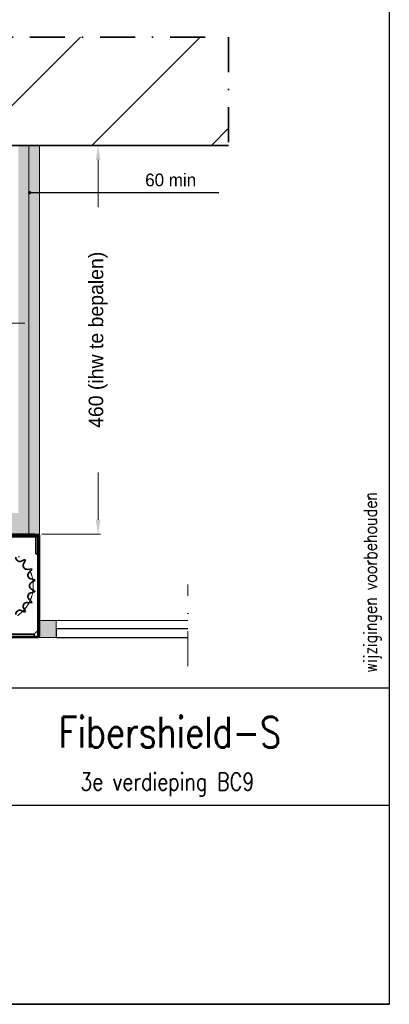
# Model space of a CAD drawing. Extents: x 50445 to 145605, y -10968 to 41989.
# Tile 41 of 256: x 63110 to 65295, y 9455 to 15278. Entities that reach past the tile are written whole.
import ezdxf

# ---------------------------------------------------------------- set-up
doc = ezdxf.new("R2010")
doc.units = 0
doc.header["$LTSCALE"] = 414.30304
doc.header["$MEASUREMENT"] = 0
doc.linetypes.add('DASHDOT', pattern=[1, 0.5, -0.25, 0, -0.25])
doc.layers.get('0').update_dxf_attribs({"linetype": 'CONTINUOUS'})
doc.layers.get('Defpoints').update_dxf_attribs({"linetype": 'CONTINUOUS'})
for name, color, linetype, lineweight in [('A-CLNG-SUSP', 5, 'CONTINUOUS', 25), ('A-GENM', 6, 'CONTINUOUS', 18), ('BLECH', 5, 'CONTINUOUS', 35), ('HILFSLINIEN', 3, 'CONTINUOUS', 13), ('LIJN18', 30, 'CONTINUOUS', 18), ('LIJN25', 92, 'CONTINUOUS', 18), ('MITTELLINIEN', 7, 'DASHDOT', 18), ('PROMAT', 7, 'CONTINUOUS', 35), ('SCHRAFFUR WÄNDE', 34, 'CONTINUOUS', 18)]:
    doc.layers.add(name, color=color, linetype=linetype, lineweight=lineweight)
doc.styles.add('ROMANS', font='romans', dxfattribs={"width": 0.8})
doc.dimstyles.get("Standard").update_dxf_attribs({"dimtxt": 0.18, "dimasz": 0.18, "dimexe": 0.18, "dimexo": 0.0625, "dimgap": 0.09, "dimtad": 0, "dimtih": 1, "dimtoh": 1, "dimdec": 4, "dimzin": 0, "dimdsep": 46, "dimtxsty": 'Standard', "dimcen": 0.09, "dimadec": 0, "dimazin": 0, "dimtfac": 1, "dimtdec": 4, "dimtofl": 0, "dimtmove": 0, "dimatfit": 3, "dimfxl": 1, "dimtolj": 1, "dimtzin": 0, "dimarcsym": 0})

# ---------------------------------------------------------------- blocks, each defined once
blk = doc.blocks.new('*D519')
at = {"layer": 'Defpoints', "color": 0, "linetype": 'Continuous', "lineweight": 0, "transparency": 16777216}
for p in [(60776.3, 13482.5), (60776.3, 12221.8), (63226.3, 12169.3)]:
    blk.add_point(p, dxfattribs=at)
at = {"layer": 'LIJN18', "color": 0, "linetype": 'Continuous', "lineweight": 0, "transparency": 16777216}
for p, q in [((60776.3, 12236.8), (60776.3, 13497.5)), ((63140.3, 13482.5), (60862.3, 13482.5)), ((63226.3, 12184.3), (63226.3, 13497.5))]:
    blk.add_line(p, q, dxfattribs=at)
for points in [[(60862.3, 13496.9), (60862.3, 13468.2), (60776.3, 13482.5)], [(63140.3, 13496.9), (63140.3, 13468.2), (63226.3, 13482.5)]]:
    blk.add_solid(points, dxfattribs=at)
at = {"layer": 'LIJN18', "color": 0, "linetype": 'Continuous', "lineweight": 0, "transparency": 16777216, "insert": (62001.3, 13550.5), "char_height": 86, "attachment_point": 5}
blk.add_mtext('\\A1;490', dxfattribs=at)
blk = doc.blocks.new('*D525')
at = {"layer": 'Defpoints', "color": 0, "linetype": 'Continuous', "lineweight": 0, "transparency": 16777216}
for p in [(63226.3, 14534.3), (63573.6, 14534.3), (63226.3, 12234.3)]:
    blk.add_point(p, dxfattribs=at)
at = {"layer": 'LIJN18', "color": 0, "linetype": 'Continuous', "lineweight": 0, "transparency": 16777216}
for p, q in [((63241.3, 14534.3), (63588.6, 14534.3)), ((63573.6, 14448.3), (63573.6, 14169)), ((63573.6, 12320.3), (63573.6, 12599.6)), ((63241.3, 12234.3), (63588.6, 12234.3))]:
    blk.add_line(p, q, dxfattribs=at)
for points in [[(63559.3, 14448.3), (63588, 14448.3), (63573.6, 14534.3)], [(63559.3, 12320.3), (63588, 12320.3), (63573.6, 12234.3)]]:
    blk.add_solid(points, dxfattribs=at)
at = {"layer": 'LIJN18', "color": 0, "linetype": 'Continuous', "lineweight": 0, "transparency": 16777216, "insert": (63573.6, 13384.3), "char_height": 86, "attachment_point": 5, "rotation": 90}
blk.add_mtext('\\A1;460 (ihw te bepalen)', dxfattribs=at)
blk = doc.blocks.new('_Dot')
at = {"color": 0, "linetype": 'ByBlock', "lineweight": -2}
blk.add_line((-0.5, 0), (-1, 0), dxfattribs=at)
at = {"color": 0, "linetype": 'ByBlock', "lineweight": 0, "const_width": 0.5}
blk.add_lwpolyline([(-0.25, 0, 1), (0.25, 0, 1)], format="xyb", close=True, dxfattribs=at)

msp = doc.modelspace()

# ---------------------------------------------------------------- hatches: boundary and pattern name
at = {"layer": 'A-GENM', "lineweight": 5}
msp.add_hatch(color=256, dxfattribs=at).paths.add_polyline_path([(63326.3, 11624.3), (63326.3, 11724.3), (63226.3, 11724.3), (63226.3, 11624.3)], flags=0)
at = {"layer": 'LIJN25', "linetype": 'Continuous', "lineweight": 0}
h = msp.add_hatch(dxfattribs=at)
h.set_pattern_fill('AR-SAND', color=256, scale=20)
h.set_pattern_definition([(37.5, (27074.31, 21147.14), (-1.259867, 38.536475), [0, -30.4, 0, -34, 0, -32.5]), (7.5, (27074.31, 21147.14), (35.395534, 56.44292), [0, -16.4, 0, -27.4, 0, -10.5]), (327.5, (27049.71, 21147.14), (62.282837, 0.11318), [0, -10, 0, -36, 0, -47]), (317.5, (27049.71, 21147.14), (60.12253, 17.55351), [0, -5, 0, -23.6, 0, -27])])
h.paths.add_polyline_path([(60833.8, 14534.3), (60771.3, 14534.3), (60771.3, 12234.3), (60776.3, 12234.3), (60776.3, 12221.8, -0.414214), (60788.8, 12234.3), (60833.8, 12234.3)])
h.paths.add_polyline_path([(60896.3, 14534.3), (60833.8, 14534.3), (60833.8, 12234.3), (60896.3, 12234.3)])
h.paths.add_polyline_path([(63226.3, 14534.3), (63163.8, 14534.3), (63163.8, 12234.3), (63226.3, 12234.3)])
h.paths.add_polyline_path([(63163.8, 14534.3), (63101.3, 14534.3), (63101.3, 12234.3), (63163.8, 12234.3)])
h.paths.add_polyline_path([(63101.3, 12296.8), (63046.3, 12296.8), (63046.3, 12234.3), (63101.3, 12234.3)])
h.paths.add_polyline_path([(63101.3, 12359.3), (63046.3, 12359.3), (63046.3, 12296.8), (63101.3, 12296.8)])
h.paths.add_polyline_path([(63046.3, 12359.3), (62596.3, 12359.3), (62596.3, 12296.8), (63046.3, 12296.8)])
h.paths.add_polyline_path([(63046.3, 12296.8), (62596.3, 12296.8), (62596.3, 12234.3), (63046.3, 12234.3)])
h.paths.add_polyline_path([(62596.3, 12296.8), (61921.3, 12296.8), (61921.3, 12234.3), (62031.3, 12234.3, -0.317837), (62045.4, 12224.3), (62046.3, 12224.3), (62083.6, 12234.3), (62596.3, 12234.3)])
h.paths.add_polyline_path([(62596.3, 12359.3), (61921.3, 12359.3), (61921.3, 12296.8), (62596.3, 12296.8)])
h.paths.add_polyline_path([(61921.3, 12359.3), (61141.3, 12359.3), (61141.3, 12296.8), (61921.3, 12296.8)])
h.paths.add_polyline_path([(61921.3, 12296.8), (61548.8, 12296.8), (61548.8, 12234.3), (61921.3, 12234.3)])
h.paths.add_polyline_path([(61548.8, 12296.8), (61141.3, 12296.8), (61141.3, 12234.3), (61548.8, 12234.3)])
h.paths.add_polyline_path([(61141.3, 12296.8), (60991.3, 12296.8), (60991.3, 12234.3), (61141.3, 12234.3)])
h.paths.add_polyline_path([(61141.3, 12359.3), (60896.3, 12359.3), (60896.3, 12296.8), (61141.3, 12296.8)])
h.paths.add_polyline_path([(60991.3, 12296.8), (60916.3, 12296.8), (60916.3, 12234.3), (60991.3, 12234.3)])
h.paths.add_polyline_path([(60916.3, 12296.8), (60896.3, 12296.8), (60896.3, 12234.3), (60916.3, 12234.3)])
at = {"layer": 'SCHRAFFUR WÄNDE'}
h = msp.add_hatch(dxfattribs=at)
h.set_pattern_fill('ANSI31', color=256, scale=160, style=0)
h.set_pattern_definition([(45, (-30010.75, -47192.46), (-353.5534, 353.5534), [])])
h.paths.add_polyline_path([(64344.4, 15174.9), (59440.8, 15174.9), (59440.8, 14534.3), (64344.4, 14534.3)])

# ---------------------------------------------------------------- linework, layer by layer
at = {"linetype": 'Continuous', "lineweight": 0}
for p, q in [((63163.8, 12234.3), (63163.8, 14534.3)), ((63226.3, 12234.3), (63226.3, 14534.3)), ((63226.3, 12234.3), (63101.3, 12234.3))]:
    msp.add_line(p, q, dxfattribs=at)
at = {"linetype": 'DASHDOT', "lineweight": 0}
msp.add_line((64103.6, 11454.9), (64103.6, 11936.8), dxfattribs=at)
for p, q in [((65294.8, 11323.8), (60880.7, 11323.8)), ((65294.8, 11323.8), (65294.8, 9454.5)), ((65294.8, 11323.8), (65294.8, 9454.5)), ((62876.4, 10631.9), (65294.8, 10631.9)), ((59872.1, 9454.5), (65294.8, 9454.5))]:
    msp.add_line(p, q)
msp.add_lwpolyline([(50444.8, 9454.5), (50444.8, 19729.7), (65294.8, 19729.7), (65294.8, 9454.5)], close=True)
at = {"layer": 'A-CLNG-SUSP'}
for p, q in [((64103.6, 11674.3), (63326.3, 11674.3)), ((63326.3, 11674.3), (63326.3, 11624.3)), ((63326.3, 11624.3), (64103.6, 11624.3))]:
    msp.add_line(p, q, dxfattribs=at)
at = {"layer": 'A-GENM'}
for p, q in [((63326.3, 11724.3), (63226.3, 11724.3)), ((63326.3, 11724.3), (64103.6, 11724.3)), ((63326.3, 11624.3), (63326.3, 11724.3)), ((63226.3, 11624.3), (63326.3, 11624.3))]:
    msp.add_line(p, q, dxfattribs=at)
at = {"layer": 'BLECH'}
for p, q in [((62083.6, 12234.3), (63200.3, 12234.3)), ((63221.3, 12229.3), (62771.3, 12229.3)), ((63200.3, 12219.3), (63200.3, 12234.3)), ((63216.3, 12229.3), (63216.3, 11634.3)), ((63221.3, 12229.3), (63221.3, 11634.3)), ((63221.3, 12229.3), (63226.3, 12229.3)), ((63226.3, 12229.3), (63226.3, 11634.3)), ((62083.6, 12219.3), (63221.3, 12219.3)), ((63206.3, 12219.3), (63206.3, 12119.3)), ((63221.3, 12219.3), (63221.3, 11669.3)), ((63206.3, 12119.3), (63221.3, 12119.3)), ((63140.5, 12084.2), (63118.8, 12075.1)), ((63143.9, 12080.5), (63133.2, 12059.5)), ((63140.5, 12084.2), (63143.9, 12080.5)), ((63178.9, 12029.2), (63155.4, 12026.9)), ((63181.1, 12024.7), (63164.7, 12007.8)), ((63178.9, 12029.2), (63181.1, 12024.7)), ((63199.4, 11965.3), (63176.3, 11970.1)), ((63200.1, 11960.4), (63179.5, 11949)), ((63199.4, 11965.3), (63200.1, 11960.4)), ((63199.4, 11893.3), (63176.3, 11888.6)), ((63200.1, 11898.3), (63179.5, 11909.6)), ((63200.1, 11898.3), (63199.4, 11893.3)), ((63178.9, 11829.4), (63155.4, 11831.7)), ((63181.1, 11834), (63164.7, 11850.9)), ((63181.1, 11834), (63178.9, 11829.4)), ((63140.5, 11774.5), (63118.8, 11783.5)), ((63143.9, 11778.1), (63133.2, 11799.1)), ((63143.9, 11778.1), (63140.5, 11774.5)), ((63196.3, 11644.3), (63221.3, 11669.3)), ((62781.3, 11629.3), (63216.3, 11629.3)), ((62781.3, 11624.3), (63216.3, 11624.3)), ((63061.3, 11644.3), (63196.3, 11644.3)), ((63076.3, 11629.3), (63196.3, 11629.3)), ((63196.3, 11644.3), (63196.3, 11629.3)), ((63216.3, 11634.3), (63221.3, 11634.3))]:
    msp.add_line(p, q, dxfattribs=at)
for centre, radius, start, end in [((63110.1, 12095.9), 22.5, 170.19743, 292.65971), ((63153.3, 12049.3), 22.5, 153.05457, 275.51685), ((63180.8, 11992.1), 22.5, 135.91172, 258.374), ((63190.3, 11929.3), 22.5, 118.76886, 241.23114), ((63180.8, 11866.5), 22.5, 101.626, 224.08828), ((63153.3, 11809.3), 22.5, 84.48315, 206.94543), ((63110.1, 11762.8), 22.5, 67.34029, 189.80257), ((63216.3, 11634.3), 5, 270, 0), ((63216.3, 11634.3), 10, 270, 0)]:
    msp.add_arc(centre, radius, start, end, dxfattribs=at)
at = {"layer": 'HILFSLINIEN'}
for p, q in [((63222.9, 12229.3), (63222.9, 11634.3)), ((62781.3, 11627.6), (63216.3, 11627.6))]:
    msp.add_line(p, q, dxfattribs=at)
msp.add_arc((63216.3, 11634.3), 6.67, 270, 0, dxfattribs=at)
at = {"layer": 'LIJN18', "linetype": 'ByBlock', "lineweight": -2}
msp.add_lwpolyline([(63188.8, 14254.7), (64286.2, 14254.7)], dxfattribs=at)
at = {"layer": 'LIJN18'}
msp.add_lwpolyline([(65294.8, 9454.5), (62876.4, 9454.5), (62876.4, 10631.9), (65294.8, 10631.9)], close=True, dxfattribs=at)
at = {"layer": 'MITTELLINIEN'}
msp.add_circle((62977.3, 11929.3), 213, dxfattribs=at)
at = {"layer": 'PROMAT', "linetype": 'DASHDOT'}
for p, q in [((59440.8, 15174.9), (64344.4, 15174.9)), ((64344.4, 15174.9), (64344.4, 14534.3))]:
    msp.add_line(p, q, dxfattribs=at)
at = {"layer": 'PROMAT'}
msp.add_line((64344.4, 14534.3), (59440.8, 14534.3), dxfattribs=at)

# ---------------------------------------------------------------- block references
at = {"layer": 'LIJN18', "linetype": 'Continuous', "lineweight": -2, "xscale": 20, "yscale": 20, "zscale": 20, "rotation": 180}
msp.add_blockref('_Dot', (63168.8, 14254.7), dxfattribs=at)

# ---------------------------------------------------------------- texts
at = {"style": 'ROMANS', "width": 0.8}
for s, height, p in [('Fibershield-S', 181.738, (63340.6, 10972.5)), ('3e verdieping BC9', 103.851, (63468, 10719.3))]:
    msp.add_text(s, height=height, dxfattribs=at).set_placement(p)
at = {"layer": 'LIJN18', "style": 'ROMANS', "width": 0.8}
msp.add_text('wijzigingen voorbehouden', height=77.888, rotation=90, dxfattribs=at).set_placement((65221.4, 11416.3))
at = {"layer": 'LIJN18', "linetype": 'Continuous', "lineweight": 0, "insert": (63851.9, 14367.4), "char_height": 75, "attachment_point": 1}
msp.add_mtext('60 min', dxfattribs=at)

# ---------------------------------------------------------------- dimensions: what is measured, and where the dimension line sits
at = {"layer": 'LIJN18', "linetype": 'Continuous', "lineweight": 0}
dim = msp.add_linear_dim(base=(63573.6, 14534.3), p1=(63226.3, 12234.3), p2=(63226.3, 14534.3), angle=90, text='460 (ihw te bepalen)', dimstyle='Standard', override={"dimtxt": 86, "dimasz": 86, "dimexe": 15, "dimexo": 15, "dimgap": 25, "dimtad": 1, "dimdec": 0, "dimdsep": 0, "dimpost": '<>', "dimlwd": 0, "dimlwe": 0}, dxfattribs=at)
dim.commit()
dim.dimension.update_dxf_attribs({"geometry": '*D525', "text_midpoint": (63573.6, 13384.3), "text_rotation": 90})
dim = msp.add_linear_dim(base=(60776.3, 13482.5), p1=(63226.3, 12169.3), p2=(60776.3, 12221.8), text='490', dimstyle='Standard', override={"dimtxt": 86, "dimasz": 86, "dimexe": 15, "dimexo": 15, "dimgap": 25, "dimtad": 1, "dimdec": 0, "dimdsep": 0, "dimpost": '<>', "dimlwd": 0, "dimlwe": 0}, dxfattribs=at)
dim.commit()
dim.dimension.update_dxf_attribs({"geometry": '*D519', "text_midpoint": (62001.3, 13550.5)})

doc.saveas('drawing.dxf')
